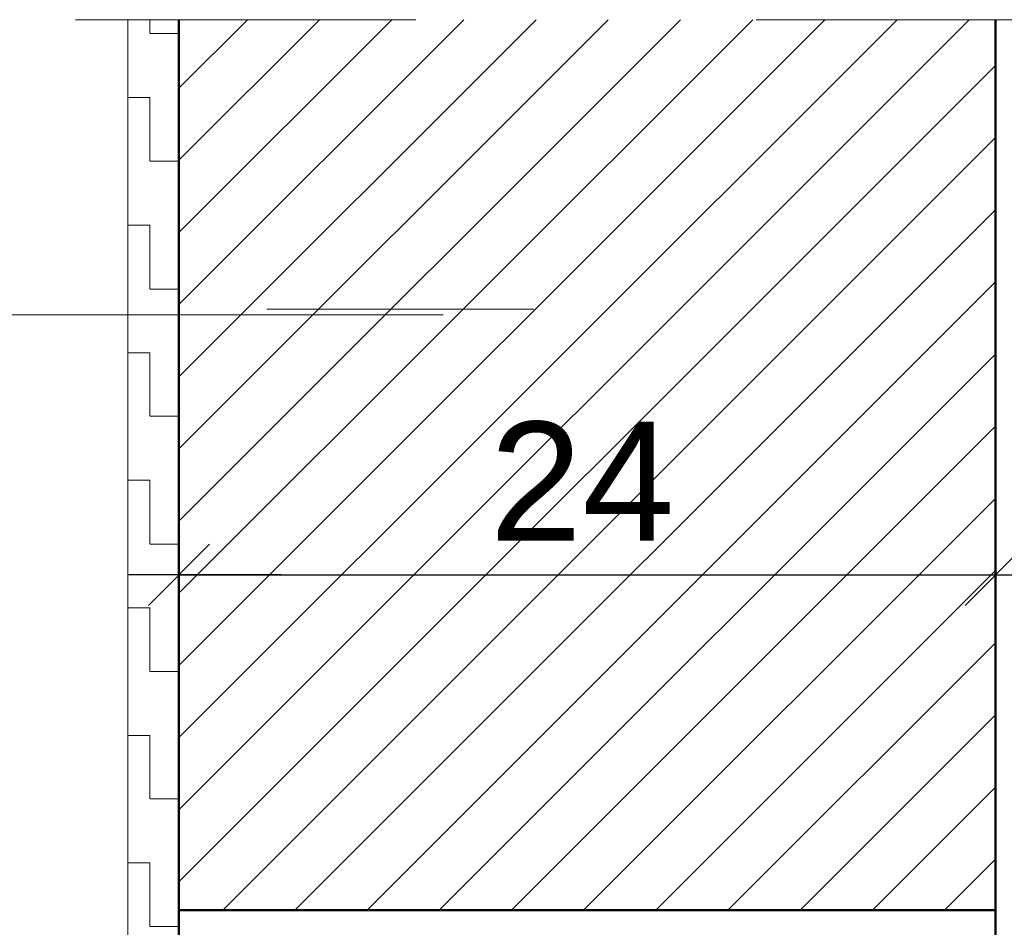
# Model space of a CAD drawing. Header units: metres. Extents: x 1316.5 to 1415.3, y -94.1 to -52.
# Tile 252 of 256: x 1396.893 to 1397.182, y -71.494 to -71.227. Entities that reach past the tile are written whole.
import ezdxf

# ---------------------------------------------------------------- set-up
doc = ezdxf.new("R2010")
doc.units = ezdxf.units.M
doc.header["$PDMODE"] = 65
doc.linetypes.add('AUSGEZOGEN', pattern=[0])
doc.linetypes.add('VERDECKT2_S2', pattern=[0.03, 0.02, -0.01])
for name, color, linetype, lineweight in [('XR$2$Maßlinie 1_50', 7, 'AUSGEZOGEN', 25), ('XR$2$Muster', 4, 'AUSGEZOGEN', 13), ('XR$2$Wand', 1, 'AUSGEZOGEN', 50), ('XR$6$Wand', 1, 'AUSGEZOGEN', 50)]:
    doc.layers.add(name, color=color, linetype=linetype, lineweight=lineweight)
doc.styles.add('ARIAL', font='arial.ttf')
doc.dimstyles.new('DIMSTYLE_12', dxfattribs={"dimtxt": 0.035, "dimasz": 0.03, "dimexe": 0, "dimexo": 0, "dimgap": 0.0175, "dimtad": 2, "dimdec": 1, "dimlfac": 100, "dimrnd": 0.5, "dimzin": 4, "dimdsep": 46, "dimtxsty": 'ARIAL', "dimblk1": 'ALL_ML_STRICH', "dimblk2": 'ALL_ML_STRICH', "dimsah": 1, "dimcen": 0, "dimclrd": 3, "dimclre": 3, "dimclrt": 3, "dimadec": 0, "dimazin": 0, "dimtfac": 1, "dimtdec": 0, "dimtix": 1, "dimtmove": 2, "dimatfit": 3, "dimfxl": 0, "dimtzin": 0, "dimlwd": 0, "dimlwe": 25, "dimarcsym": 0})

# ---------------------------------------------------------------- blocks, each defined once
blk = doc.blocks.new('ALL_ML_STRICH')
at = {"color": 0, "linetype": 'ByBlock', "lineweight": -2}
for p, q in [((0, -0.5), (0, 0.5)), ((-0.3, -0.3), (0.3, 0.3)), ((-1, 0), (0.5, 0))]:
    blk.add_line(p, q, dxfattribs=at)
blk = doc.blocks.new('*D128')
at = {"layer": 'DEFPOINTS', "color": 3, "linetype": 'AUSGEZOGEN', "lineweight": 25, "transparency": 33554687}
for p in [(1396.93983, -71.24932), (1397.17983, -71.26158), (1396.93983, -71.39029)]:
    blk.add_point(p, dxfattribs=at)
at = {"layer": 'XR$2$Maßlinie 1_50', "color": 3, "linetype": 'AUSGEZOGEN', "lineweight": -2, "transparency": 33554687}
for p, q in [((1396.93983, -71.29029), (1396.93983, -71.39029)), ((1397.17983, -71.29029), (1397.17983, -71.39029)), ((1396.93983, -71.39029), (1397.17983, -71.39029))]:
    blk.add_line(p, q, dxfattribs=at)
at = {"layer": 'XR$2$Maßlinie 1_50', "color": 3, "linetype": 'AUSGEZOGEN', "lineweight": 25, "transparency": 33554687, "xscale": 0.03, "yscale": 0.03, "zscale": 0.03, "rotation": 180}
blk.add_blockref('ALL_ML_STRICH', (1396.93983, -71.39029), dxfattribs=at)
at = {"layer": 'XR$2$Maßlinie 1_50', "color": 3, "linetype": 'AUSGEZOGEN', "lineweight": 25, "transparency": 33554687, "xscale": 0.03, "yscale": 0.03, "zscale": 0.03}
blk.add_blockref('ALL_ML_STRICH', (1397.17983, -71.39029), dxfattribs=at)
at = {"layer": 'XR$2$Maßlinie 1_50', "color": 3, "linetype": 'AUSGEZOGEN', "lineweight": 25, "transparency": 33554687, "insert": (1397.05832, -71.36279), "char_height": 0.035, "width": 0.14, "attachment_point": 5, "style": 'ARIAL'}
blk.add_mtext('\\A1;{\\A1;{24\\H0.023100;\\S^ ;}}', dxfattribs=at)

msp = doc.modelspace()

# ---------------------------------------------------------------- hatches: boundary and pattern name
at = {"layer": 'XR$2$Muster', "linetype": 'AUSGEZOGEN', "lineweight": 13, "transparency": 33554687}
h = msp.add_hatch(dxfattribs=at)
h.set_pattern_fill('MUSTER', color=4, scale=0.01875, style=0, pattern_type=2)
h.set_pattern_definition([(0, (0.0375, 0.0375), (0.01875, 0.01875), [0.01875, -0.01875]), (90, (0.0375, 0.0375), (-0.01875, 0.01875), [0.01875, -0.01875])])
h.paths.add_polyline_path([(1397.09941, -71.61208), (1397.09785, -71.6119), (1397.03661, -71.6129), (1397.03661, -71.6119), (1396.93983, -71.6119), (1396.93983, -71.22709), (1396.92483, -71.22709), (1396.92483, -71.6394), (1397.08885, -71.6394), (1397.08885, -71.6384), (1397.10285, -71.6384), (1397.10285, -71.6264), (1397.08885, -71.6264), (1397.08885, -71.6254), (1397.10385, -71.6254), (1397.10385, -71.6189), (1397.10467, -71.61735), (1397.10416, -71.61587), (1397.10332, -71.61454), (1397.10221, -71.61343), (1397.10089, -71.6126)], flags=0)
h = msp.add_hatch(dxfattribs=at)
h.set_pattern_fill('SCHRAFFUR_5', color=4, scale=0.01, style=0, pattern_type=2)
h.set_pattern_definition([(45, (0, 0), (-0.02121320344, 0.02121320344), []), (45, (-0.010607, 0.010607), (-0.02121320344, 0.02121320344), [])])
h.paths.add_polyline_path([(1397.17983, -71.22709), (1396.93983, -71.22709), (1396.93983, -71.4889), (1397.17983, -71.4889)], flags=0)

# ---------------------------------------------------------------- linework, layer by layer
at = {"layer": 'XR$2$Wand', "color": 1, "linetype": 'VERDECKT2_S2', "lineweight": 13, "transparency": 33554687}
msp.add_line((1397.40945, -71.22709), (1396.83516, -71.22709), dxfattribs=at)
at = {"layer": 'XR$2$Wand', "color": 1, "linetype": 'AUSGEZOGEN', "lineweight": 13, "transparency": 33554687}
msp.add_line((1396.92483, -71.6394), (1396.92483, -71.22709), dxfattribs=at)
at = {"layer": 'XR$2$Wand', "color": 1, "linetype": 'AUSGEZOGEN', "lineweight": 50, "transparency": 33554687}
for p, q in [((1396.93983, -71.6119), (1396.93983, -71.22709)), ((1397.17983, -71.6119), (1397.17983, -71.22709)), ((1397.17983, -71.4889), (1396.93983, -71.4889))]:
    msp.add_line(p, q, dxfattribs=at)
at = {"layer": 'XR$2$Wand', "color": 4, "linetype": 'AUSGEZOGEN', "lineweight": 13, "transparency": 33554687}
msp.add_line((1396.82751, -71.31386), (1397.01751, -71.31386), dxfattribs=at)
at = {"layer": 'XR$6$Wand', "color": 52, "linetype": 'VERDECKT2_S2', "lineweight": 13, "transparency": 33554687}
msp.add_line((1396.36564, -71.31214), (1397.04414, -71.31214), dxfattribs=at)

# ---------------------------------------------------------------- dimensions: what is measured, and where the dimension line sits
at = {"layer": 'XR$2$Maßlinie 1_50', "color": 3, "linetype": 'AUSGEZOGEN', "lineweight": 25, "transparency": 33554687}
dim = msp.add_linear_dim(base=(1397.17983, -71.39029), p1=(1396.93983, -71.29029), p2=(1397.17983, -71.29029), dimstyle='DIMSTYLE_12', override={"dimpost": '<>', "dimclrd": 3, "dimclre": 3, "dimclrt": 3, "dimlwd": 0, "dimlwe": 25}, dxfattribs=at)
dim.commit()
dim.dimension.update_dxf_attribs({"geometry": '*D128', "text_midpoint": (1397.05832, -71.36279), "dimtype": 160})

doc.saveas('drawing.dxf')
